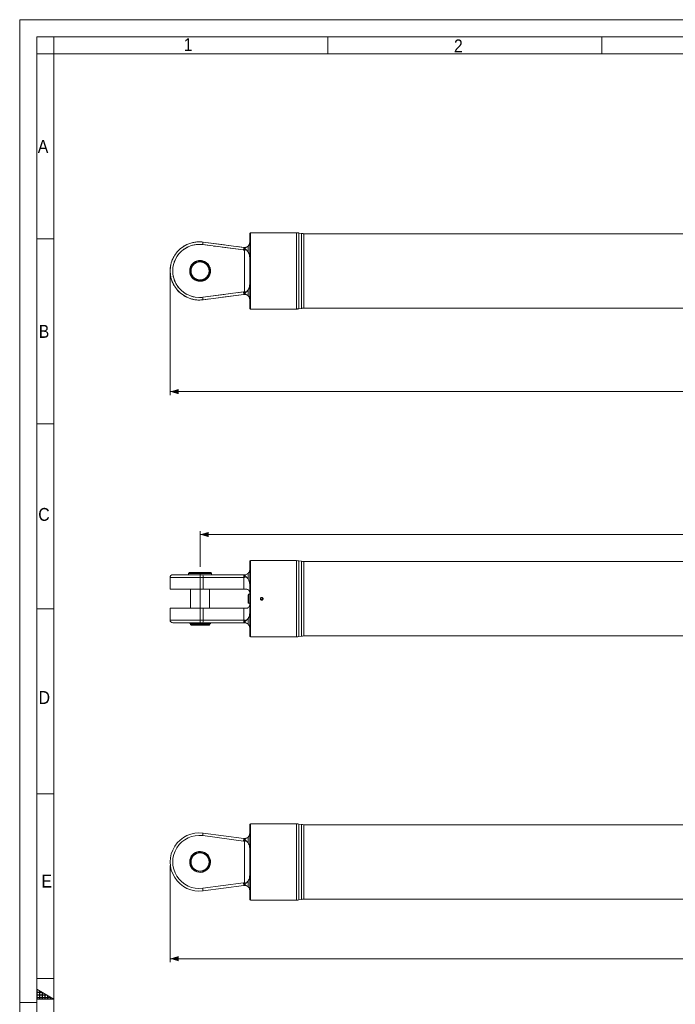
# Model space of a CAD drawing. Header units: millimetres. Extents: x 40 to 3324, y 40 to 2336.
# Tile 3 of 8: x 40 to 806, y 1186 to 2336. Entities that reach past the tile are written whole.
import ezdxf

# ---------------------------------------------------------------- set-up
doc = ezdxf.new("R2010")
doc.units = ezdxf.units.MM
doc.header["$LTSCALE"] = 4
for name, pattern in [('SLD-Centro', [19.05, 15.24, -1.27, 1.27, -1.27]), ('SLD-Combinazione-di-due-tratteggi', [12.7, 6.35, -1.27, 1.27, -1.27, 1.27, -1.27]), ('SLD-Solido', [0])]:
    doc.linetypes.add(name, pattern=pattern)
doc.styles.add('SLDTEXTSTYLE0', font='GOTHIC.TTF', dxfattribs={"width": 0.913})
doc.styles.add('SLDTEXTSTYLE3', font='CALIBRI.TTF')
doc.styles.add('SLDTEXTSTYLE4', font='CALIBRIB.TTF')
doc.dimstyles.new('SLDDIMSTYLE0', dxfattribs={"dimtxt": 29.633333, "dimasz": 10, "dimexe": 0, "dimexo": 0.0625, "dimgap": 7.408333, "dimtad": 1, "dimrnd": 1e-09, "dimzin": 12, "dimdsep": 46, "dimtxsty": 'SLDTEXTSTYLE4', "dimsah": 1, "dimcen": 0.09, "dimadec": 0, "dimazin": 3, "dimtfac": 1, "dimtofl": 0, "dimtmove": 0, "dimatfit": 3, "dimfxl": 0, "dimfrac": 2, "dimtolj": 1, "dimtzin": 12, "dimarcsym": 0})

# ---------------------------------------------------------------- blocks, each defined once
blk = doc.blocks.new('_D')
at = {"color": 7, "linetype": 'SLD-Solido', "lineweight": 0}
for p, q in [((215.7, 2038.6), (215.7, 1897.6)), ((3139.2, 2038.6), (3139.2, 1897.6)), ((215.7, 1901.6), (3139.2, 1901.6))]:
    blk.add_line(p, q, dxfattribs=at)
for points in [[(215.7, 1901.6), (225.7, 1898.6), (225.7, 1904.6)], [(3139.2, 1901.6), (3129.2, 1904.6), (3129.2, 1898.6)]]:
    blk.add_solid(points, dxfattribs=at)
at = {"color": 7, "linetype": 'SLD-Solido', "lineweight": 0, "insert": (1612.3, 1941.1), "char_height": 29.63, "attachment_point": 1, "style": 'SLDTEXTSTYLE3'}
blk.add_mtext('2923,50', dxfattribs=at)
blk = doc.blocks.new('_D_3')
at = {"color": 7, "linetype": 'SLD-Solido', "lineweight": 0}
for p, q in [((250.7, 1696.8), (250.7, 1738.7)), ((3104.2, 1696.8), (3104.2, 1738.7)), ((250.7, 1734.7), (3104.2, 1734.7))]:
    blk.add_line(p, q, dxfattribs=at)
for points in [[(250.7, 1734.7), (260.7, 1731.7), (260.7, 1737.7)], [(3104.2, 1734.7), (3094.2, 1737.7), (3094.2, 1731.7)]]:
    blk.add_solid(points, dxfattribs=at)
at = {"color": 7, "linetype": 'SLD-Solido', "lineweight": 0, "insert": (1612.3, 1774.2), "char_height": 29.63, "attachment_point": 1, "style": 'SLDTEXTSTYLE3'}
blk.add_mtext('2853,50', dxfattribs=at)
blk = doc.blocks.new('_D_5')
at = {"color": 7, "linetype": 'SLD-Solido', "lineweight": 0}
for p, q in [((215.7, 1348.3), (215.7, 1235.3)), ((1939.2, 1348.3), (1939.2, 1235.3)), ((215.7, 1239.3), (1939.2, 1239.3))]:
    blk.add_line(p, q, dxfattribs=at)
for points in [[(215.7, 1239.3), (225.7, 1236.3), (225.7, 1242.3)], [(1939.2, 1239.3), (1929.2, 1242.3), (1929.2, 1236.3)]]:
    blk.add_solid(points, dxfattribs=at)
at = {"color": 7, "linetype": 'SLD-Solido', "lineweight": 0, "insert": (1012.3, 1278.8), "char_height": 29.63, "attachment_point": 1, "style": 'SLDTEXTSTYLE3'}
blk.add_mtext('1723,50', dxfattribs=at)

msp = doc.modelspace()

# ---------------------------------------------------------------- hatches: boundary and pattern name
at = {"linetype": 'Continuous'}
h = msp.add_hatch(dxfattribs=at)
h.set_pattern_fill('NET', color=8, style=0)
h.paths.add_polyline_path([(60, 1203.547), (80, 1192), (60, 1192)], flags=0)

# ---------------------------------------------------------------- linework, layer by layer
at = {"color": 7, "linetype": 'SLD-Solido', "lineweight": 0}
for p, q in [((3324, 2336), (40, 2336)), ((40, 2336), (40, 40)), ((3304, 2316), (60, 2316)), ((60, 2316), (60, 60)), ((80, 2296), (80, 2316)), ((400, 2296), (400, 2316)), ((720, 2296), (720, 2316)), ((80, 2296), (60, 2296)), ((80, 2080), (60, 2080)), ((80, 1864), (60, 1864)), ((80, 1648), (60, 1648)), ((80, 1432), (60, 1432)), ((80, 1216), (60, 1216)), ((60, 1192), (60, 1203.547)), ((60, 1203.547), (80, 1192)), ((80, 1192), (60, 1192))]:
    msp.add_line(p, q, dxfattribs=at)
at = {"color": 7, "linetype": 'SLD-Solido', "lineweight": 15}
for p, q in [((3284, 2296), (80, 2296)), ((80, 2296), (80, 80)), ((308.747, 2086.068), (308.747, 1999.068)), ((321.167, 2087.068), (309.747, 2087.068)), ((363.511, 2087.068), (324.347, 2087.068)), ((369.202, 2086.296), (366.116, 2086.84)), ((1709.263, 2086.068), (371.807, 2086.068)), ((301.572, 2067.012), (253.793, 2073.303)), ((254.185, 2076.277), (301.964, 2069.987)), ((306.747, 2071.463), (306.747, 2064.864)), ((302.747, 2069.935), (302.747, 2066.935)), ((302.747, 2018.2), (302.747, 2066.935)), ((245.909, 2052.558), (245.548, 2053.549)), ((246.591, 2053.985), (246.951, 2052.998)), ((253.823, 2030.814), (253.462, 2031.805)), ((254.543, 2032.137), (254.903, 2031.151)), ((253.793, 2011.833), (301.572, 2018.123)), ((301.964, 2015.149), (254.185, 2008.859)), ((302.747, 2015.2), (302.747, 2018.2)), ((306.747, 2020.272), (306.747, 2013.672)), ((309.747, 1998.068), (363.511, 1998.068)), ((366.116, 1998.296), (369.202, 1998.84)), ((371.807, 1999.068), (1709.263, 1999.068)), ((308.747, 1703.191), (308.747, 1616.191)), ((363.511, 1704.191), (309.747, 1704.191)), ((369.202, 1703.419), (366.116, 1703.963)), ((1709.263, 1703.191), (371.807, 1703.191)), ((215.747, 1684.691), (215.747, 1670.791)), ((218.747, 1687.691), (253.793, 1687.691)), ((238.247, 1690.191), (237.247, 1689.191)), ((237.247, 1689.191), (237.247, 1687.691)), ((237.247, 1689.191), (264.247, 1689.191)), ((238.247, 1690.191), (263.247, 1690.191)), ((253.793, 1687.691), (301.572, 1687.691)), ((254.185, 1670.791), (254.185, 1684.691)), ((301.964, 1684.691), (254.185, 1684.691)), ((264.247, 1689.191), (263.247, 1690.191)), ((264.247, 1687.691), (264.247, 1689.191)), ((301.572, 1687.691), (302.747, 1687.691)), ((301.964, 1670.791), (301.964, 1684.691)), ((302.747, 1684.691), (301.964, 1684.691)), ((302.747, 1684.691), (302.747, 1687.691)), ((306.747, 1689.219), (306.747, 1682.8)), ((254.185, 1670.791), (215.747, 1670.791)), ((239.647, 1670.791), (239.647, 1648.591)), ((301.964, 1670.791), (254.185, 1670.791)), ((261.847, 1648.591), (261.847, 1670.791)), ((304.747, 1670.791), (301.964, 1670.791)), ((307.259, 1664.917), (306.747, 1664.431)), ((306.747, 1659.691), (306.747, 1664.431)), ((306.747, 1654.951), (306.747, 1659.691)), ((308.747, 1664.839), (307.259, 1664.917)), ((307.259, 1664.917), (307.259, 1659.691)), ((307.259, 1659.691), (307.259, 1654.465)), ((322.747, 1660.845), (321.747, 1660.268)), ((321.747, 1660.268), (321.747, 1659.113)), ((321.747, 1659.113), (322.747, 1658.536)), ((323.747, 1660.268), (322.747, 1660.845)), ((322.747, 1658.536), (323.747, 1659.113)), ((323.747, 1659.113), (323.747, 1660.268)), ((215.747, 1648.591), (215.747, 1634.691)), ((215.747, 1648.591), (254.185, 1648.591)), ((254.185, 1634.691), (254.185, 1648.591)), ((254.185, 1648.591), (301.964, 1648.591)), ((301.964, 1648.591), (304.747, 1648.591)), ((301.964, 1634.691), (301.964, 1648.591)), ((306.747, 1654.951), (307.259, 1654.465)), ((307.259, 1654.465), (308.747, 1654.543)), ((254.185, 1634.691), (301.964, 1634.691)), ((301.964, 1634.691), (302.747, 1634.691)), ((302.747, 1634.691), (302.747, 1631.691)), ((306.747, 1636.581), (306.747, 1630.163)), ((253.793, 1631.691), (218.747, 1631.691)), ((238.597, 1631.191), (238.597, 1630.611)), ((238.597, 1631.191), (254.903, 1631.191)), ((245.548, 1630.611), (238.597, 1630.611)), ((239.647, 1631.691), (239.647, 1631.191)), ((239.647, 1630.241), (239.647, 1629.241)), ((239.647, 1630.241), (261.847, 1630.241)), ((239.647, 1629.241), (240.147, 1628.741)), ((239.647, 1629.241), (261.847, 1629.241)), ((240.097, 1630.611), (240.097, 1630.241)), ((240.147, 1628.741), (261.347, 1628.741)), ((246.591, 1630.411), (262.897, 1630.411)), ((246.591, 1630.411), (246.591, 1630.411)), ((301.572, 1631.691), (253.793, 1631.691)), ((254.903, 1631.19), (254.903, 1631.191)), ((254.903, 1631.191), (261.847, 1631.191)), ((255.946, 1630.991), (262.897, 1630.991)), ((261.347, 1628.741), (261.847, 1629.241)), ((261.397, 1630.991), (261.397, 1631.191)), ((261.397, 1630.241), (261.397, 1630.411)), ((261.847, 1631.191), (261.847, 1631.691)), ((261.847, 1629.241), (261.847, 1630.241)), ((262.897, 1630.411), (262.897, 1630.991)), ((302.747, 1631.691), (301.572, 1631.691)), ((309.747, 1615.191), (363.511, 1615.191)), ((366.116, 1615.419), (369.202, 1615.963)), ((371.807, 1616.191), (1709.263, 1616.191)), ((308.747, 1395.764), (308.747, 1308.764)), ((321.167, 1396.764), (309.747, 1396.764)), ((363.511, 1396.764), (324.347, 1396.764)), ((369.202, 1395.992), (366.116, 1396.536)), ((1709.263, 1395.764), (371.807, 1395.764)), ((301.572, 1376.709), (253.793, 1382.999)), ((254.185, 1385.973), (301.964, 1379.683)), ((306.747, 1381.159), (306.747, 1374.56)), ((302.747, 1379.632), (302.747, 1376.632)), ((302.747, 1327.896), (302.747, 1376.632)), ((245.909, 1362.254), (245.548, 1363.245)), ((246.591, 1363.681), (246.951, 1362.695)), ((253.823, 1340.51), (253.462, 1341.501)), ((254.543, 1341.833), (254.903, 1340.847)), ((253.793, 1321.529), (301.572, 1327.819)), ((301.964, 1324.845), (254.185, 1318.555)), ((302.747, 1324.896), (302.747, 1327.896)), ((306.747, 1329.968), (306.747, 1323.369)), ((309.747, 1307.764), (363.511, 1307.764)), ((366.116, 1307.992), (369.202, 1308.536)), ((371.807, 1308.764), (1709.263, 1308.764))]:
    msp.add_line(p, q, dxfattribs=at)
at = {"color": 7, "linetype": 'SLD-Combinazione-di-due-tratteggi', "lineweight": 0}
for p, q in [((308.747, 2086.068), (308.747, 1999.068)), ((308.747, 2086.068), (308.747, 1999.068)), ((321.167, 2087.068), (309.747, 2087.068)), ((321.167, 2087.068), (309.747, 2087.068)), ((363.511, 2087.068), (324.347, 2087.068)), ((363.511, 2087.068), (324.347, 2087.068)), ((369.202, 2086.296), (366.116, 2086.84)), ((369.202, 2086.296), (366.116, 2086.84)), ((1709.263, 2086.068), (371.807, 2086.068)), ((1709.263, 2086.068), (371.807, 2086.068)), ((301.572, 2067.012), (253.793, 2073.303)), ((301.572, 2067.012), (253.793, 2073.303)), ((254.185, 2076.277), (301.964, 2069.987)), ((254.185, 2076.277), (301.964, 2069.987)), ((306.747, 2071.463), (306.747, 2064.864)), ((306.747, 2071.463), (306.747, 2064.864)), ((302.747, 2069.935), (302.747, 2066.935)), ((302.747, 2069.935), (302.747, 2066.935)), ((302.747, 2018.2), (302.747, 2066.935)), ((302.747, 2018.2), (302.747, 2066.935)), ((245.909, 2052.558), (245.548, 2053.549)), ((245.909, 2052.558), (245.548, 2053.549)), ((246.591, 2053.985), (246.951, 2052.998)), ((246.591, 2053.985), (246.951, 2052.998)), ((253.823, 2030.814), (253.462, 2031.805)), ((253.823, 2030.814), (253.462, 2031.805)), ((254.543, 2032.137), (254.903, 2031.151)), ((254.543, 2032.137), (254.903, 2031.151)), ((253.793, 2011.833), (301.572, 2018.123)), ((253.793, 2011.833), (301.572, 2018.123)), ((301.964, 2015.149), (254.185, 2008.859)), ((301.964, 2015.149), (254.185, 2008.859)), ((302.747, 2015.2), (302.747, 2018.2)), ((302.747, 2015.2), (302.747, 2018.2)), ((306.747, 2020.272), (306.747, 2013.672)), ((306.747, 2020.272), (306.747, 2013.672)), ((309.747, 1998.068), (363.511, 1998.068)), ((309.747, 1998.068), (363.511, 1998.068)), ((366.116, 1998.296), (369.202, 1998.84)), ((366.116, 1998.296), (369.202, 1998.84)), ((371.807, 1999.068), (1709.263, 1999.068)), ((371.807, 1999.068), (1709.263, 1999.068))]:
    msp.add_line(p, q, dxfattribs=at)
at = {"color": 8, "linetype": 'SLD-Solido', "lineweight": 15}
for p, q in [((309.747, 2087.068), (309.747, 1998.068)), ((363.511, 2042.568), (363.511, 2087.068)), ((366.116, 2086.84), (366.116, 1998.296)), ((369.202, 2042.568), (369.202, 2086.296)), ((371.807, 2086.068), (371.807, 1999.068)), ((363.511, 1998.068), (363.511, 2042.568)), ((369.202, 1998.84), (369.202, 2042.568)), ((309.747, 1704.191), (309.747, 1615.191)), ((363.511, 1615.191), (363.511, 1704.191)), ((366.116, 1703.963), (366.116, 1615.419)), ((369.202, 1615.963), (369.202, 1703.419)), ((371.807, 1703.191), (371.807, 1616.191)), ((254.185, 1684.691), (215.747, 1684.691)), ((215.747, 1634.691), (254.185, 1634.691)), ((309.747, 1396.764), (309.747, 1307.764)), ((363.511, 1352.264), (363.511, 1396.764)), ((366.116, 1396.536), (366.116, 1307.992)), ((369.202, 1352.264), (369.202, 1395.992)), ((371.807, 1395.764), (371.807, 1308.764)), ((363.511, 1307.764), (363.511, 1352.264)), ((369.202, 1308.536), (369.202, 1352.264))]:
    msp.add_line(p, q, dxfattribs=at)
at = {"color": 8, "linetype": 'SLD-Combinazione-di-due-tratteggi', "lineweight": 0}
for p, q in [((309.747, 2087.068), (309.747, 1998.068)), ((309.747, 2087.068), (309.747, 1998.068)), ((363.511, 2042.568), (363.511, 2087.068)), ((363.511, 2042.568), (363.511, 2087.068)), ((366.116, 2086.84), (366.116, 1998.296)), ((366.116, 2086.84), (366.116, 1998.296)), ((369.202, 2042.568), (369.202, 2086.296)), ((369.202, 2042.568), (369.202, 2086.296)), ((371.807, 2086.068), (371.807, 1999.068)), ((371.807, 2086.068), (371.807, 1999.068)), ((363.511, 1998.068), (363.511, 2042.568)), ((363.511, 1998.068), (363.511, 2042.568)), ((369.202, 1998.84), (369.202, 2042.568)), ((369.202, 1998.84), (369.202, 2042.568))]:
    msp.add_line(p, q, dxfattribs=at)
at = {"color": 7, "linetype": 'SLD-Centro', "lineweight": 0}
for p, q in [((250.747, 1628.741), (250.747, 1692.845)), ((40, 1188), (60, 1188))]:
    msp.add_line(p, q, dxfattribs=at)
at = {"color": 7, "linetype": 'SLD-Solido', "lineweight": 15, "flags": 128}
for points in [[(254.185, 2076.277), (254.177, 2076.22), (254.155, 2076.051), (254.119, 2075.776), (254.07, 2075.406), (254.011, 2074.955), (253.943, 2074.441), (253.87, 2073.883), (253.793, 2073.303)], [(301.964, 2069.987), (301.956, 2069.93), (301.934, 2069.76), (301.898, 2069.485), (301.849, 2069.116), (301.79, 2068.665), (301.722, 2068.151), (301.649, 2067.593), (301.572, 2067.012)], [(301.964, 2015.149), (301.956, 2015.206), (301.934, 2015.375), (301.898, 2015.65), (301.849, 2016.02), (301.79, 2016.471), (301.722, 2016.985), (301.649, 2017.543), (301.572, 2018.123)], [(254.185, 2008.859), (254.177, 2008.916), (254.155, 2009.085), (254.119, 2009.36), (254.07, 2009.73), (254.011, 2010.181), (253.943, 2010.695), (253.87, 2011.253), (253.793, 2011.833)], [(254.185, 1385.973), (254.177, 1385.916), (254.155, 1385.747), (254.119, 1385.472), (254.07, 1385.102), (254.011, 1384.651), (253.943, 1384.137), (253.87, 1383.579), (253.793, 1382.999)], [(301.964, 1379.683), (301.956, 1379.626), (301.934, 1379.456), (301.898, 1379.182), (301.849, 1378.812), (301.79, 1378.361), (301.722, 1377.847), (301.649, 1377.289), (301.572, 1376.709)], [(301.964, 1324.845), (301.956, 1324.902), (301.934, 1325.071), (301.898, 1325.346), (301.849, 1325.716), (301.79, 1326.167), (301.722, 1326.681), (301.649, 1327.239), (301.572, 1327.819)], [(254.185, 1318.555), (254.177, 1318.612), (254.155, 1318.781), (254.119, 1319.056), (254.07, 1319.426), (254.011, 1319.877), (253.943, 1320.391), (253.87, 1320.949), (253.793, 1321.529)]]:
    msp.add_lwpolyline(points, dxfattribs=at)
at = {"color": 7, "linetype": 'SLD-Combinazione-di-due-tratteggi', "lineweight": 0, "flags": 128}
for points in [[(254.185, 2076.277), (254.177, 2076.22), (254.155, 2076.051), (254.119, 2075.776), (254.07, 2075.406), (254.011, 2074.955), (253.943, 2074.441), (253.87, 2073.883), (253.793, 2073.303)], [(254.185, 2076.277), (254.177, 2076.22), (254.155, 2076.051), (254.119, 2075.776), (254.07, 2075.406), (254.011, 2074.955), (253.943, 2074.441), (253.87, 2073.883), (253.793, 2073.303)], [(301.964, 2069.987), (301.956, 2069.93), (301.934, 2069.76), (301.898, 2069.485), (301.849, 2069.116), (301.79, 2068.665), (301.722, 2068.151), (301.649, 2067.593), (301.572, 2067.012)], [(301.964, 2069.987), (301.956, 2069.93), (301.934, 2069.76), (301.898, 2069.485), (301.849, 2069.116), (301.79, 2068.665), (301.722, 2068.151), (301.649, 2067.593), (301.572, 2067.012)], [(301.964, 2015.149), (301.956, 2015.206), (301.934, 2015.375), (301.898, 2015.65), (301.849, 2016.02), (301.79, 2016.471), (301.722, 2016.985), (301.649, 2017.543), (301.572, 2018.123)], [(301.964, 2015.149), (301.956, 2015.206), (301.934, 2015.375), (301.898, 2015.65), (301.849, 2016.02), (301.79, 2016.471), (301.722, 2016.985), (301.649, 2017.543), (301.572, 2018.123)], [(254.185, 2008.859), (254.177, 2008.916), (254.155, 2009.085), (254.119, 2009.36), (254.07, 2009.73), (254.011, 2010.181), (253.943, 2010.695), (253.87, 2011.253), (253.793, 2011.833)], [(254.185, 2008.859), (254.177, 2008.916), (254.155, 2009.085), (254.119, 2009.36), (254.07, 2009.73), (254.011, 2010.181), (253.943, 2010.695), (253.87, 2011.253), (253.793, 2011.833)]]:
    msp.add_lwpolyline(points, dxfattribs=at)
at = {"color": 7, "linetype": 'SLD-Solido', "lineweight": 15}
for centre, radius in [((250.747, 2042.568), 11.1), ((250.747, 2042.568), 10.6), ((322.747, 1659.691), 1.307), ((250.747, 1352.264), 11.1), ((250.747, 1352.264), 10.6)]:
    msp.add_circle(centre, radius, dxfattribs=at)
at = {"color": 7, "linetype": 'SLD-Combinazione-di-due-tratteggi', "lineweight": 0}
for radius in [11.1, 11.1, 10.6, 10.6]:
    msp.add_circle((250.747, 2042.568), radius, dxfattribs=at)
at = {"color": 7, "linetype": 'SLD-Solido', "lineweight": 15}
for centre, radius, start, end in [((309.747, 2086.068), 1, 90, 180), ((363.511, 2072.068), 15, 80, 90), ((371.807, 2101.068), 15, 260, 270), ((249.747, 2042.568), 34, 82.5, 277.5), ((249.747, 2042.568), 31, 82.5, 277.5), ((302.747, 2075.935), 6, 270, 287.922864), ((302.747, 2075.935), 9, 262.5, 270), ((302.747, 2075.935), 6, 262.5, 270), ((250.747, 2042.568), 12.15, 115.336455, 284.663545), ((250.747, 2042.568), 12.15, 110, 115.336455), ((250.747, 2042.568), 12.15, 290, 110), ((250.747, 2042.568), 12.15, 284.663545, 290), ((302.747, 2009.2), 9, 90, 97.5), ((302.747, 2009.2), 6, 90, 97.5), ((302.747, 2009.2), 6, 72.077136, 90), ((309.747, 1999.068), 1, 180, 270), ((363.511, 2013.068), 15, 270, 280), ((371.807, 1984.068), 15, 90, 100), ((309.747, 1703.191), 1, 90, 180), ((363.511, 1689.191), 15, 80, 90), ((371.807, 1718.191), 15, 260, 270), ((218.747, 1684.691), 3, 90, 180), ((248.142, 1685.427), 6.088, 353.050183, 21.823829), ((295.923, 1685.428), 6.086, 353.042214, 21.827321), ((302.747, 1693.691), 6, 270, 287.337036), ((218.747, 1634.691), 3, 180, 270), ((248.142, 1633.954), 6.088, 338.176171, 6.949817), ((295.923, 1633.954), 6.086, 338.172679, 6.957786), ((302.747, 1625.691), 6, 72.662964, 90), ((309.747, 1616.191), 1, 180, 270), ((363.511, 1630.191), 15, 270, 280), ((371.807, 1601.191), 15, 90, 100), ((309.747, 1395.764), 1, 90, 180), ((363.511, 1381.764), 15, 80, 90), ((371.807, 1410.764), 15, 260, 270), ((249.747, 1352.264), 34, 82.5, 277.5), ((249.747, 1352.264), 31, 82.5, 277.5), ((302.747, 1385.632), 9, 262.5, 270), ((302.747, 1385.632), 6, 262.5, 270), ((302.747, 1385.632), 6, 270, 287.922864), ((250.747, 1352.264), 12.15, 115.336455, 284.663545), ((250.747, 1352.264), 12.15, 110, 115.336455), ((250.747, 1352.264), 12.15, 290, 110), ((250.747, 1352.264), 12.15, 284.663545, 290), ((302.747, 1318.896), 9, 90, 97.5), ((302.747, 1318.896), 6, 90, 97.5), ((302.747, 1318.896), 6, 72.077136, 90), ((309.747, 1308.764), 1, 180, 270), ((363.511, 1322.764), 15, 270, 280), ((371.807, 1293.764), 15, 90, 100)]:
    msp.add_arc(centre, radius, start, end, dxfattribs=at)
at = {"color": 7, "linetype": 'SLD-Combinazione-di-due-tratteggi', "lineweight": 0}
for centre, radius, start, end in [((309.747, 2086.068), 1, 90, 180), ((309.747, 2086.068), 1, 90, 180), ((363.511, 2072.068), 15, 80, 90), ((363.511, 2072.068), 15, 80, 90), ((371.807, 2101.068), 15, 260, 270), ((371.807, 2101.068), 15, 260, 270), ((249.747, 2042.568), 34, 82.5, 277.5), ((249.747, 2042.568), 34, 82.5, 277.5), ((249.747, 2042.568), 31, 82.5, 277.5), ((249.747, 2042.568), 31, 82.5, 277.5), ((302.747, 2075.935), 6, 270, 287.922864), ((302.747, 2075.935), 6, 270, 287.922864), ((302.747, 2075.935), 9, 262.5, 270), ((302.747, 2075.935), 9, 262.5, 270), ((302.747, 2075.935), 6, 262.5, 270), ((302.747, 2075.935), 6, 262.5, 270), ((250.747, 2042.568), 12.15, 115.336455, 284.663545), ((250.747, 2042.568), 12.15, 115.336455, 284.663545), ((250.747, 2042.568), 12.15, 110, 115.336455), ((250.747, 2042.568), 12.15, 110, 115.336455), ((250.747, 2042.568), 12.15, 290, 110), ((250.747, 2042.568), 12.15, 290, 110), ((250.747, 2042.568), 12.15, 284.663545, 290), ((250.747, 2042.568), 12.15, 284.663545, 290), ((302.747, 2009.2), 9, 90, 97.5), ((302.747, 2009.2), 9, 90, 97.5), ((302.747, 2009.2), 6, 90, 97.5), ((302.747, 2009.2), 6, 90, 97.5), ((302.747, 2009.2), 6, 72.077136, 90), ((302.747, 2009.2), 6, 72.077136, 90), ((309.747, 1999.068), 1, 180, 270), ((309.747, 1999.068), 1, 180, 270), ((363.511, 2013.068), 15, 270, 280), ((363.511, 2013.068), 15, 270, 280), ((371.807, 1984.068), 15, 90, 100), ((371.807, 1984.068), 15, 90, 100)]:
    msp.add_arc(centre, radius, start, end, dxfattribs=at)
at = {"color": 7, "linetype": 'SLD-Solido', "lineweight": 15}
for centre, major_axis, ratio, start_param, end_param in [((302.747, 2075.935), (0, 9), 0.66666667, 3.14159265, 3.44418102), ((302.747, 2009.2), (0, 9), 0.66666667, 5.98059694, 6.28318531), ((302.747, 1693.691), (0, 9), 0.66666667, 3.14159265, 3.45440564), ((302.747, 1625.691), (0, 9), 0.66666667, 5.97037232, 6.28318531), ((250.747, 1630.411), (12.149, -2.02), 0.05869036, 4.27994324, 4.37308195), ((250.747, 1631.19), (12.149, -2.02), 0.05869036, 1.13835058, 1.2314893), ((302.747, 1385.632), (0, 9), 0.66666667, 3.14159265, 3.44418102), ((302.747, 1318.896), (0, 9), 0.66666667, 5.98059694, 6.28318531)]:
    msp.add_ellipse(centre, major_axis=major_axis, ratio=ratio, start_param=start_param, end_param=end_param, dxfattribs=at)
at = {"color": 7, "linetype": 'SLD-Combinazione-di-due-tratteggi', "lineweight": 0}
for centre, start_param, end_param in [((302.747, 2075.935), 3.14159265, 3.44418102), ((302.747, 2075.935), 3.14159265, 3.44418102), ((302.747, 2009.2), 5.98059694, 6.28318531), ((302.747, 2009.2), 5.98059694, 6.28318531)]:
    msp.add_ellipse(centre, major_axis=(0, 9), ratio=0.66666667, start_param=start_param, end_param=end_param, dxfattribs=at)
at = {"color": 7, "linetype": 'SLD-Solido', "lineweight": 15}
for points, knots in [([(324.347, 2087.068), (324.329, 2087.067), (324.294, 2087.066), (324.018, 2087.057), (323.612, 2087.047), (323.105, 2087.039), (322.559, 2087.038), (322.034, 2087.044), (321.586, 2087.054), (321.282, 2087.063), (321.138, 2087.068), (321.161, 2087.067), (321.167, 2087.067)], [0, 0, 0, 0, 0.10732296, 0.21464892, 0.32200049, 0.4294022, 0.53675601, 0.64405467, 0.75137476, 0.85875332, 0.96613539, 1, 1, 1, 1]), ([(304.593, 2070.227), (304.233, 2070.082), (303.732, 2069.88), (303.321, 2069.448), (303.193, 2069.115), (303.268, 2068.707), (303.649, 2068.116), (304.131, 2067.657), (304.496, 2067.375), (304.535, 2067.344)], [0, 0, 0, 0, 0.28647347, 0.39887144, 0.49355358, 0.58877158, 0.7178642, 0.96979435, 1, 1, 1, 1]), ([(306.747, 2071.463), (306.189, 2071.036), (305.561, 2070.556), (304.689, 2070.259), (304.593, 2070.227)], [0, 0, 0, 0, 0.8902125, 1, 1, 1, 1]), ([(308.747, 2075.935), (308.735, 2075.627), (308.706, 2074.939), (308.372, 2073.704), (307.739, 2072.465), (307.014, 2071.733), (306.747, 2071.463)], [0, 0, 0, 0, 0.23523182, 0.52586803, 0.82562931, 1, 1, 1, 1]), ([(306.747, 2064.864), (306.206, 2065.628), (305.572, 2066.525), (304.669, 2067.238), (304.535, 2067.344)], [0, 0, 0, 0, 0.851420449, 1, 1, 1, 1]), ([(308.747, 2057.162), (308.721, 2058.072), (308.668, 2059.913), (308.194, 2062.583), (307.235, 2064.095), (306.747, 2064.864)], [0, 0, 0, 0, 0.32470772, 0.65678784, 1, 1, 1, 1]), ([(306.747, 2020.272), (307.22, 2021.005), (308.102, 2022.371), (308.585, 2024.759), (308.737, 2026.604), (308.745, 2027.7), (308.747, 2027.973)], [0, 0, 0, 0, 0.32866576, 0.61242044, 0.90324198, 1, 1, 1, 1]), ([(304.535, 2017.791), (304.159, 2017.473), (303.649, 2017.042), (303.274, 2016.422), (303.195, 2016.058), (303.304, 2015.696), (303.731, 2015.255), (304.251, 2015.047), (304.593, 2014.909)], [0, 0, 0, 0, 0.30005816, 0.40698528, 0.49607415, 0.58530765, 0.72662045, 1, 1, 1, 1]), ([(304.535, 2017.791), (304.537, 2017.793), (305.241, 2018.322), (306.024, 2019.154), (306.609, 2020.058), (306.747, 2020.272)], [0, 0, 0, 0, 0.001896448, 0.763618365, 1, 1, 1, 1]), ([(304.593, 2014.909), (304.876, 2014.804), (305.731, 2014.485), (306.339, 2013.999), (306.747, 2013.672)], [0, 0, 0, 0, 0.32956848, 1, 1, 1, 1]), ([(306.747, 2013.672), (306.789, 2013.634), (307.41, 2013.068), (308.163, 2011.957), (308.656, 2010.508), (308.745, 2009.646), (308.747, 2009.233), (308.747, 2009.2)], [0, 0, 0, 0, 0.02563954, 0.37588365, 0.67474245, 0.97431588, 1, 1, 1, 1]), ([(306.747, 1689.219), (307.22, 1689.75), (308.102, 1690.74), (308.585, 1692.157), (308.737, 1693.091), (308.745, 1693.571), (308.747, 1693.691)], [0, 0, 0, 0, 0.32866576, 0.61242044, 0.90324198, 1, 1, 1, 1]), ([(304.535, 1687.963), (304.159, 1687.816), (303.649, 1687.616), (303.274, 1687.172), (303.195, 1686.851), (303.304, 1686.452), (303.731, 1685.839), (304.251, 1685.41), (304.593, 1685.127)], [0, 0, 0, 0, 0.30005816, 0.40698528, 0.49607415, 0.58530765, 0.72662045, 1, 1, 1, 1]), ([(304.535, 1687.963), (304.537, 1687.964), (305.241, 1688.181), (306.024, 1688.607), (306.609, 1689.101), (306.747, 1689.219)], [0, 0, 0, 0, 0.001896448, 0.763618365, 1, 1, 1, 1]), ([(304.593, 1685.127), (304.876, 1684.901), (305.731, 1684.212), (306.339, 1683.367), (306.747, 1682.8)], [0, 0, 0, 0, 0.32956848, 1, 1, 1, 1]), ([(306.747, 1682.8), (306.869, 1682.655), (307.601, 1681.782), (308.289, 1680.107), (308.696, 1677.821), (308.73, 1676.397), (308.747, 1675.678)], [0, 0, 0, 0, 0.07560586, 0.45577898, 0.72542939, 1, 1, 1, 1]), ([(308.747, 1666.791), (308.747, 1666.794), (308.747, 1667.415), (308.485, 1668.559), (307.448, 1669.866), (306.152, 1670.646), (305.183, 1670.746), (304.747, 1670.791)], [0, 0, 0, 0, 0.00181827, 0.34582029, 0.62954595, 0.83351128, 1, 1, 1, 1]), ([(324.347, 1659.691), (324.347, 1659.585), (324.337, 1659.481), (324.296, 1659.277), (324.265, 1659.175), (324.185, 1658.981), (324.136, 1658.889), (324.02, 1658.715), (323.952, 1658.633), (323.731, 1658.412), (323.552, 1658.292), (323.167, 1658.133), (322.957, 1658.091), (322.644, 1658.091), (322.538, 1658.101), (322.332, 1658.142), (322.233, 1658.172), (322.039, 1658.252), (321.945, 1658.302), (321.772, 1658.418), (321.691, 1658.484), (321.467, 1658.708), (321.349, 1658.884), (321.229, 1659.175), (321.199, 1659.275), (321.158, 1659.48), (321.147, 1659.586), (321.147, 1659.899), (321.189, 1660.109), (321.348, 1660.495), (321.467, 1660.673), (321.688, 1660.895), (321.77, 1660.962), (321.944, 1661.079), (322.036, 1661.128), (322.23, 1661.208), (322.332, 1661.239), (322.536, 1661.28), (322.64, 1661.291), (322.956, 1661.291), (323.164, 1661.25), (323.455, 1661.129), (323.547, 1661.08), (323.721, 1660.964), (323.804, 1660.897), (324.025, 1660.675), (324.145, 1660.497), (324.305, 1660.112), (324.347, 1659.902), (324.347, 1659.691)], [0, 0, 0, 0, 0.03125, 0.03125, 0.0625, 0.0625, 0.09375, 0.09375, 0.125, 0.125, 0.1875, 0.1875, 0.25, 0.25, 0.28125, 0.28125, 0.3125, 0.3125, 0.34375, 0.34375, 0.375, 0.375, 0.4375, 0.4375, 0.46875, 0.46875, 0.5, 0.5, 0.5625, 0.5625, 0.625, 0.625, 0.65625, 0.65625, 0.6875, 0.6875, 0.71875, 0.71875, 0.75, 0.75, 0.8125, 0.8125, 0.84375, 0.84375, 0.875, 0.875, 0.9375, 0.9375, 1, 1, 1, 1]), ([(304.747, 1648.591), (305.183, 1648.636), (306.152, 1648.735), (307.448, 1649.516), (308.485, 1650.823), (308.747, 1651.966), (308.747, 1652.587), (308.747, 1652.591)], [0, 0, 0, 0, 0.16648872, 0.37045405, 0.65417971, 0.99818173, 1, 1, 1, 1]), ([(304.593, 1634.254), (304.233, 1633.956), (303.732, 1633.542), (303.321, 1632.946), (303.193, 1632.567), (303.268, 1632.201), (303.649, 1631.787), (304.131, 1631.549), (304.496, 1631.431), (304.535, 1631.418)], [0, 0, 0, 0, 0.28647347, 0.39887144, 0.49355358, 0.58877158, 0.7178642, 0.96979435, 1, 1, 1, 1]), ([(306.747, 1636.581), (306.189, 1635.834), (305.561, 1634.996), (304.689, 1634.327), (304.593, 1634.254)], [0, 0, 0, 0, 0.8902125, 1, 1, 1, 1]), ([(308.747, 1643.703), (308.735, 1643.087), (308.706, 1641.708), (308.372, 1639.652), (307.739, 1637.859), (307.014, 1636.925), (306.747, 1636.581)], [0, 0, 0, 0, 0.23523182, 0.52586803, 0.82562931, 1, 1, 1, 1]), ([(306.747, 1630.163), (306.206, 1630.58), (305.572, 1631.07), (304.669, 1631.373), (304.535, 1631.418)], [0, 0, 0, 0, 0.851420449, 1, 1, 1, 1]), ([(308.747, 1625.691), (308.721, 1626.107), (308.668, 1626.95), (308.194, 1628.517), (307.235, 1629.608), (306.747, 1630.163)], [0, 0, 0, 0, 0.32470772, 0.65678784, 1, 1, 1, 1]), ([(324.347, 1396.764), (324.329, 1396.763), (324.294, 1396.762), (324.018, 1396.753), (323.612, 1396.743), (323.105, 1396.736), (322.559, 1396.734), (322.034, 1396.74), (321.586, 1396.75), (321.282, 1396.759), (321.138, 1396.764), (321.161, 1396.763), (321.167, 1396.763)], [0, 0, 0, 0, 0.10732296, 0.21464892, 0.32200049, 0.4294022, 0.53675601, 0.64405467, 0.75137476, 0.85875332, 0.96613539, 1, 1, 1, 1]), ([(306.747, 1381.159), (306.189, 1380.732), (305.561, 1380.252), (304.689, 1379.955), (304.593, 1379.923)], [0, 0, 0, 0, 0.8902125, 1, 1, 1, 1]), ([(308.747, 1385.632), (308.735, 1385.324), (308.706, 1384.635), (308.372, 1383.4), (307.739, 1382.161), (307.014, 1381.429), (306.747, 1381.159)], [0, 0, 0, 0, 0.23523182, 0.52586803, 0.82562931, 1, 1, 1, 1]), ([(304.593, 1379.923), (304.233, 1379.778), (303.732, 1379.576), (303.321, 1379.145), (303.193, 1378.811), (303.268, 1378.404), (303.649, 1377.812), (304.131, 1377.353), (304.496, 1377.071), (304.535, 1377.04)], [0, 0, 0, 0, 0.28647347, 0.39887144, 0.49355358, 0.58877158, 0.7178642, 0.96979435, 1, 1, 1, 1]), ([(306.747, 1374.56), (306.206, 1375.324), (305.572, 1376.221), (304.669, 1376.934), (304.535, 1377.04)], [0, 0, 0, 0, 0.851420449, 1, 1, 1, 1]), ([(308.747, 1366.858), (308.721, 1367.768), (308.668, 1369.609), (308.194, 1372.279), (307.235, 1373.791), (306.747, 1374.56)], [0, 0, 0, 0, 0.32470772, 0.65678784, 1, 1, 1, 1]), ([(306.747, 1329.968), (307.22, 1330.701), (308.102, 1332.067), (308.585, 1334.455), (308.737, 1336.3), (308.745, 1337.396), (308.747, 1337.669)], [0, 0, 0, 0, 0.32866576, 0.61242044, 0.90324198, 1, 1, 1, 1]), ([(304.535, 1327.487), (304.159, 1327.169), (303.649, 1326.738), (303.274, 1326.118), (303.195, 1325.755), (303.304, 1325.392), (303.731, 1324.951), (304.251, 1324.743), (304.593, 1324.605)], [0, 0, 0, 0, 0.30005816, 0.40698528, 0.49607415, 0.58530765, 0.72662045, 1, 1, 1, 1]), ([(304.535, 1327.487), (304.537, 1327.489), (305.241, 1328.018), (306.024, 1328.85), (306.609, 1329.754), (306.747, 1329.968)], [0, 0, 0, 0, 0.001896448, 0.763618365, 1, 1, 1, 1]), ([(304.593, 1324.605), (304.876, 1324.5), (305.731, 1324.181), (306.339, 1323.695), (306.747, 1323.369)], [0, 0, 0, 0, 0.32956848, 1, 1, 1, 1]), ([(306.747, 1323.369), (306.789, 1323.33), (307.41, 1322.764), (308.163, 1321.653), (308.656, 1320.204), (308.745, 1319.342), (308.747, 1318.929), (308.747, 1318.896)], [0, 0, 0, 0, 0.02563954, 0.37588365, 0.67474245, 0.97431588, 1, 1, 1, 1])]:
    msp.add_open_spline(points, degree=3, knots=knots, dxfattribs=at)
at = {"color": 7, "linetype": 'SLD-Combinazione-di-due-tratteggi', "lineweight": 0}
for points, knots in [([(324.347, 2087.068), (324.329, 2087.067), (324.294, 2087.066), (324.018, 2087.057), (323.612, 2087.047), (323.105, 2087.039), (322.559, 2087.038), (322.034, 2087.044), (321.586, 2087.054), (321.282, 2087.063), (321.138, 2087.068), (321.161, 2087.067), (321.167, 2087.067)], [0, 0, 0, 0, 0.10732296, 0.21464892, 0.32200049, 0.4294022, 0.53675601, 0.64405467, 0.75137476, 0.85875332, 0.96613539, 1, 1, 1, 1]), ([(324.347, 2087.068), (324.329, 2087.067), (324.294, 2087.066), (324.018, 2087.057), (323.612, 2087.047), (323.105, 2087.039), (322.559, 2087.038), (322.034, 2087.044), (321.586, 2087.054), (321.282, 2087.063), (321.138, 2087.068), (321.161, 2087.067), (321.167, 2087.067)], [0, 0, 0, 0, 0.10732296, 0.21464892, 0.32200049, 0.4294022, 0.53675601, 0.64405467, 0.75137476, 0.85875332, 0.96613539, 1, 1, 1, 1]), ([(304.593, 2070.227), (304.233, 2070.082), (303.732, 2069.88), (303.321, 2069.448), (303.193, 2069.115), (303.268, 2068.707), (303.649, 2068.116), (304.131, 2067.657), (304.496, 2067.375), (304.535, 2067.344)], [0, 0, 0, 0, 0.28647347, 0.39887144, 0.49355358, 0.58877158, 0.7178642, 0.96979435, 1, 1, 1, 1]), ([(304.593, 2070.227), (304.233, 2070.082), (303.732, 2069.88), (303.321, 2069.448), (303.193, 2069.115), (303.268, 2068.707), (303.649, 2068.116), (304.131, 2067.657), (304.496, 2067.375), (304.535, 2067.344)], [0, 0, 0, 0, 0.28647347, 0.39887144, 0.49355358, 0.58877158, 0.7178642, 0.96979435, 1, 1, 1, 1]), ([(306.747, 2071.463), (306.189, 2071.036), (305.561, 2070.556), (304.689, 2070.259), (304.593, 2070.227)], [0, 0, 0, 0, 0.8902125, 1, 1, 1, 1]), ([(306.747, 2071.463), (306.189, 2071.036), (305.561, 2070.556), (304.689, 2070.259), (304.593, 2070.227)], [0, 0, 0, 0, 0.8902125, 1, 1, 1, 1]), ([(308.747, 2075.935), (308.735, 2075.627), (308.706, 2074.939), (308.372, 2073.704), (307.739, 2072.465), (307.014, 2071.733), (306.747, 2071.463)], [0, 0, 0, 0, 0.23523182, 0.52586803, 0.82562931, 1, 1, 1, 1]), ([(308.747, 2075.935), (308.735, 2075.627), (308.706, 2074.939), (308.372, 2073.704), (307.739, 2072.465), (307.014, 2071.733), (306.747, 2071.463)], [0, 0, 0, 0, 0.23523182, 0.52586803, 0.82562931, 1, 1, 1, 1]), ([(306.747, 2064.864), (306.206, 2065.628), (305.572, 2066.525), (304.669, 2067.238), (304.535, 2067.344)], [0, 0, 0, 0, 0.851420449, 1, 1, 1, 1]), ([(306.747, 2064.864), (306.206, 2065.628), (305.572, 2066.525), (304.669, 2067.238), (304.535, 2067.344)], [0, 0, 0, 0, 0.851420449, 1, 1, 1, 1]), ([(308.747, 2057.162), (308.721, 2058.072), (308.668, 2059.913), (308.194, 2062.583), (307.235, 2064.095), (306.747, 2064.864)], [0, 0, 0, 0, 0.32470772, 0.65678784, 1, 1, 1, 1]), ([(308.747, 2057.162), (308.721, 2058.072), (308.668, 2059.913), (308.194, 2062.583), (307.235, 2064.095), (306.747, 2064.864)], [0, 0, 0, 0, 0.32470772, 0.65678784, 1, 1, 1, 1]), ([(306.747, 2020.272), (307.22, 2021.005), (308.102, 2022.371), (308.585, 2024.759), (308.737, 2026.604), (308.745, 2027.7), (308.747, 2027.973)], [0, 0, 0, 0, 0.32866576, 0.61242044, 0.90324198, 1, 1, 1, 1]), ([(306.747, 2020.272), (307.22, 2021.005), (308.102, 2022.371), (308.585, 2024.759), (308.737, 2026.604), (308.745, 2027.7), (308.747, 2027.973)], [0, 0, 0, 0, 0.32866576, 0.61242044, 0.90324198, 1, 1, 1, 1]), ([(304.535, 2017.791), (304.159, 2017.473), (303.649, 2017.042), (303.274, 2016.422), (303.195, 2016.058), (303.304, 2015.696), (303.731, 2015.255), (304.251, 2015.047), (304.593, 2014.909)], [0, 0, 0, 0, 0.30005816, 0.40698528, 0.49607415, 0.58530765, 0.72662045, 1, 1, 1, 1]), ([(304.535, 2017.791), (304.159, 2017.473), (303.649, 2017.042), (303.274, 2016.422), (303.195, 2016.058), (303.304, 2015.696), (303.731, 2015.255), (304.251, 2015.047), (304.593, 2014.909)], [0, 0, 0, 0, 0.30005816, 0.40698528, 0.49607415, 0.58530765, 0.72662045, 1, 1, 1, 1]), ([(304.535, 2017.791), (304.537, 2017.793), (305.241, 2018.322), (306.024, 2019.154), (306.609, 2020.058), (306.747, 2020.272)], [0, 0, 0, 0, 0.001896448, 0.763618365, 1, 1, 1, 1]), ([(304.535, 2017.791), (304.537, 2017.793), (305.241, 2018.322), (306.024, 2019.154), (306.609, 2020.058), (306.747, 2020.272)], [0, 0, 0, 0, 0.001896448, 0.763618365, 1, 1, 1, 1]), ([(304.593, 2014.909), (304.876, 2014.804), (305.731, 2014.485), (306.339, 2013.999), (306.747, 2013.672)], [0, 0, 0, 0, 0.32956848, 1, 1, 1, 1]), ([(304.593, 2014.909), (304.876, 2014.804), (305.731, 2014.485), (306.339, 2013.999), (306.747, 2013.672)], [0, 0, 0, 0, 0.32956848, 1, 1, 1, 1]), ([(306.747, 2013.672), (306.789, 2013.634), (307.41, 2013.068), (308.163, 2011.957), (308.656, 2010.508), (308.745, 2009.646), (308.747, 2009.233), (308.747, 2009.2)], [0, 0, 0, 0, 0.02563954, 0.37588365, 0.67474245, 0.97431588, 1, 1, 1, 1]), ([(306.747, 2013.672), (306.789, 2013.634), (307.41, 2013.068), (308.163, 2011.957), (308.656, 2010.508), (308.745, 2009.646), (308.747, 2009.233), (308.747, 2009.2)], [0, 0, 0, 0, 0.02563954, 0.37588365, 0.67474245, 0.97431588, 1, 1, 1, 1])]:
    msp.add_open_spline(points, degree=3, knots=knots, dxfattribs=at)

# ---------------------------------------------------------------- texts
at = {"color": 7, "linetype": 'Continuous', "lineweight": 0, "char_height": 15.048, "attachment_point": 1, "style": 'SLDTEXTSTYLE0'}
for s, insert in [('1', (231.636, 2314.352)), ('2', (547.36, 2312.918)), ('A', (61.169, 2195.537)), ('B', (62.308, 1979.442)), ('C', (61.735, 1765.722)), ('D', (62.17, 1551.851)), ('E', (65.406, 1337.405))]:
    msp.add_mtext(s, dxfattribs=dict(at, insert=insert))

# ---------------------------------------------------------------- dimensions: what is measured, and where the dimension line sits
at = {"color": 7, "linetype": 'SLD-Solido', "lineweight": 0}
dim = msp.add_linear_dim(base=(3139.247, 1901.568), p1=(215.747, 2042.568), p2=(3139.247, 2042.568), angle=0, dimstyle='SLDDIMSTYLE0', dxfattribs=at)
dim.commit()
dim.dimension.update_dxf_attribs({"geometry": '_D', "text_midpoint": (1677.497, 1901.568), "dimtype": 160})
for base, p1, p2, picture, middle in [((3104.247, 1734.691), (250.747, 1692.845), (3104.247, 1692.845), '_D_3', (1677.497, 1734.691)), ((1939.247, 1239.264), (215.747, 1352.264), (1939.247, 1352.264), '_D_5', (1077.497, 1239.264))]:
    dim = msp.add_linear_dim(base=base, p1=p1, p2=p2, dimstyle='SLDDIMSTYLE0', dxfattribs=at)
    dim.commit()
    dim.dimension.update_dxf_attribs({"geometry": picture, "text_midpoint": middle, "dimtype": 160})

doc.saveas('drawing.dxf')
